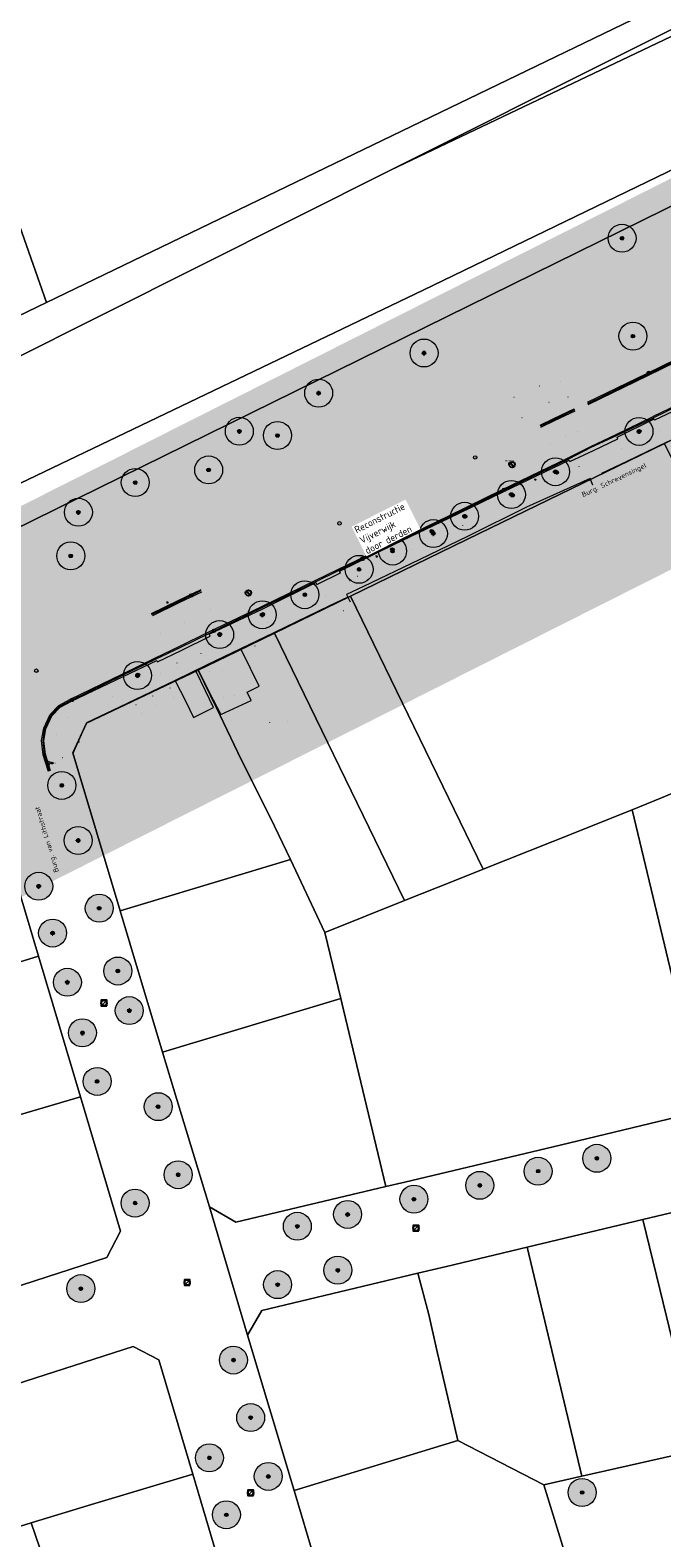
# Model space of a CAD drawing. Header units: metres. Extents: x 163628 to 168255, y 402691 to 405367.
# Tile 71 of 256: x 165321 to 165411, y 403676 to 403891. Entities that reach past the tile are written whole.
import ezdxf
from ezdxf.enums import TextEntityAlignment as Align

# ---------------------------------------------------------------- set-up
doc = ezdxf.new("R2010")
doc.units = ezdxf.units.M
for name, color, linetype, lineweight in [('X-CA190022.004-UO-DTM inmeting_v0.1$0$B-WE-AL-AANPIJLING-T18', 246, 'Continuous', 0), ('X-CA190022.004-UO-DTM inmeting_v0.1$0$B-WE-GR-BOOM-S', 246, 'Continuous', 0), ('X-CA190022.004-UO-DTM inmeting_v0.1$0$B-WE-IE-MEUBILAIR_WEGMEUBILAIR-S', 246, 'Continuous', 0), ('X-CA190022.004-UO-DTM inmeting_v0.1$0$B-WE-IE-TERREINAFSCHEIDING_NATUURLIJK_HAAG-G', 246, 'X-CA190022.004-UO-DTM inmeting_v0.1$0$IE-TERREINAFSCHEIDING-NATUURLIJK-HAAG', 0), ('X-CA190022.004-UO-DTM inmeting_v0.1$0$B-WE-OG-HOOGTEPUNT-S', 246, 'Continuous', 0), ('X-CA190022.004-UO-DTM inmeting_v0.1$0$B-WE-RI-HWA_KOLK-S', 246, 'Continuous', 0), ('X-CA190022.004-UO-DTM inmeting_v0.1$0$B-WE-RI-PUTDEKSELHOOGTE-T25', 246, 'Continuous', 0), ('X-CA190022.004-UO-DTM inmeting_v0.1$0$B-WE-VH-KANTOPSLUITING_ACHTERKANTBAND-G', 246, 'Continuous', 0), ('X-CA190022.004-UO-DTM inmeting_v0.1$0$B-WE-VH-KANTOPSLUITING_VOORKANTBAND-G', 246, 'Continuous', 0), ('X-CA190022.004-UO-DTM inmeting_v0.1$0$B-WE-VH-VERHARDING_ASFALT-G', 246, 'Continuous', 0), ('X-CA190022.004-UO-DTM inmeting_v0.1$0$B-WE-VH-VERHARDING_KLINKERS-G', 246, 'Continuous', 0), ('X-CA190022.004-UO-DWM_Beplanting$0$B-WE-GR-BOOM-S AFKOMSTIG UIT BGT', 252, 'Continuous', 0), ('X-CA190022.004-UO-KAD_Percelen$0$B-WE-KG-GRENS_PERCEEL-GV', 150, 'Continuous', 9), ('X-CA190022.004-UO-TXT_Tekst 1op200_v0.1$0$X-XX-AL-T35', 7, 'Continuous', 35), ('X-CA190022.004-UO-WHM_Putten en kolken combi_v0.1$0$KOLK BGT', 252, 'Continuous', 0), ('X-CA190022.004-UO-WHM_Putten en kolken combi_v0.1$0$PUTRAND ONDERLEGGER GEMEENTE', 252, 'Continuous', 25), ('X-CA190022.004-UO-WHM_Riolering gemeente_NLCS_v0.1$0$B-WE-RI-PUT-S', 252, 'Continuous', 15)]:
    doc.layers.add(name, color=color, linetype=linetype, lineweight=lineweight)
doc.layers.add('X-CA190022.004-UO-DTM inmeting_v0.1$0$X-XX-AL-MEETPUNT-S', color=246, linetype='Continuous', lineweight=0, plot=False)
doc.layers.add('X-CA190022.004-UO-DWM_Beplanting$0$B-WE-GR-BOOM-S AFKOMSTIG UIT BOMENBESTAND GEMEENTE', color=252, linetype='Continuous')
doc.layers.add('X-CA190022.004-UO-DWM_Beplanting$0$N-GV-GR-GRAS-A-200', color=7, linetype='Continuous')
doc.layers.add('X-CA190022.004-UO-TXT_Tekst 1op200_v0.1$0$X-XX-AL-VERWIJZING-V', color=253, linetype='Continuous', lineweight=0, transparency=0.5)
doc.styles.add('X-CA190022.004-UO-DTM inmeting_v0.1$0$ISOCPEUR 9 PT', font='isocpeur.ttf', dxfattribs={"height": 2.4402})
doc.styles.add('X-CA190022.004-UO-DTM inmeting_v0.1$0$NLCS-ISO', font='isocpeur.ttf', dxfattribs={"height": 2.5})
doc.styles.add('X-CA190022.004-UO-TXT_Tekst 1op200_v0.1$0$NLCS-ISO-M200-T35', font='NLCS-ISO.ttf', dxfattribs={"height": 0.7})
doc.styles.add('X-CA190022.004-UO-WHM_Putten en kolken combi_v0.1$0$ISOCPEUR 9 PT', font='isocpeur.ttf', dxfattribs={"height": 2.4402})
doc.linetypes.add('X-CA190022.004-UO-DTM inmeting_v0.1$0$IE-TERREINAFSCHEIDING-NATUURLIJK-HAAG', pattern='A,7,-1.5,[67,NLCS.SHX,S=0.75,R=45,X=0,Y=0],-1.5', length=10)

# ---------------------------------------------------------------- blocks, each defined once
blk = doc.blocks.new('X-CA190022.004-UO-WHM_Riolering gemeente_NLCS_v0.1$0$B-SRI-PUT_BETON-SO')
blk.add_line((-1.4, -1.4), (1.4, 1.4))
at = {"lineweight": -3, "flags": 128}
blk.add_lwpolyline([(2, -2), (2, 2), (-2, 2), (-2, -2)], close=True, dxfattribs=at)
at = {"lineweight": -3}
blk.add_circle((0, 0), 2, dxfattribs=at)
blk = doc.blocks.new('X-CA190022.004-UO-DTM inmeting_v0.1$0$boom')
h = blk.add_hatch()
h.set_pattern_fill('ANSI31', color=256, scale=0.13)
h.paths.add_polyline_path([(-1, 0, 1), (1, 0, 1)])
blk.add_circle((0, 0), 1)
blk = doc.blocks.new('X-CA190022.004-UO-DTM inmeting_v0.1$0$B-SIE-WEG_LICHTMAST-SO')
at = {"ltscale": 0.1}
for p, q in [((-0.3, 0.2), (-0.7, 0.4)), ((0, 0.4), (0, 0.8)), ((0.3, 0.2), (0.7, 0.4)), ((-0.3, -0.2), (-0.7, -0.4)), ((0, -0.4), (0, -0.8)), ((0.3, -0.2), (0.7, -0.4))]:
    blk.add_line(p, q, dxfattribs=at)
at = {"flags": 128}
for points in [[(-0.4, 0.2), (0.4, 0.2)], [(-0.4, -0.2), (0.4, -0.2)]]:
    blk.add_lwpolyline(points, dxfattribs=at)
at = {"ltscale": 0.1}
blk.add_circle((0, 0), 0.386, dxfattribs=at)
at = {"style": 'X-CA190022.004-UO-DTM inmeting_v0.1$0$NLCS-ISO'}
blk.add_attdef('TYPE', text='', height=0.549, dxfattribs=at).set_placement((0, 0.8), align=Align.BOTTOM_CENTER)
blk = doc.blocks.new('X-CA190022.004-UO-DTM inmeting_v0.1$0$kolk 1.03')
at = {"layer": 'X-CA190022.004-UO-DTM inmeting_v0.1$0$B-WE-RI-HWA_KOLK-S'}
blk.add_circle((0, 0), 0.25, dxfattribs=at)
at = {"layer": 'X-CA190022.004-UO-DTM inmeting_v0.1$0$B-WE-RI-HWA_KOLK-S', "insert": (0, 0), "char_height": 0.244, "attachment_point": 5, "style": 'X-CA190022.004-UO-DTM inmeting_v0.1$0$ISOCPEUR 9 PT'}
blk.add_mtext_dynamic_manual_height_columns('K', width=0.2523, gutter_width=12.2, heights=[0], dxfattribs=at)
blk = doc.blocks.new('X-CA190022.004-UO-DTM inmeting_v0.1$0$SIE-WEG_STRAATNAAMBORD_PAAL')
blk.add_line((-0.3, 0), (0.3, 0))
for radius in [0.2, 0.0745]:
    blk.add_circle((0, 0), radius)
at = {"style": 'X-CA190022.004-UO-DTM inmeting_v0.1$0$NLCS-ISO'}
blk.add_attdef('STRAATNAAMBORD', (0.28, 0.29), '', height=0.35, dxfattribs=at)
blk = doc.blocks.new('X-CA190022.004-UO-DTM inmeting_v0.1$0$punt')
at = {"color": 0, "lineweight": -2}
blk.add_line((0, 0), (0, 0), dxfattribs=at)
blk = doc.blocks.new('X-CA190022.004-UO-DTM inmeting_v0.1$0$SOG-HOOGTEPUNT-SO')
for p, q in [((-0.5, 0), (0.5, 0)), ((0, 0.5), (0, -0.5))]:
    blk.add_line(p, q)
blk = doc.blocks.new('X-CA190022.004-UO-DTM inmeting_v0.1$0$SIE-WEG_PAAL_ALGEMEEN_TYPE_01')
h = blk.add_hatch(color=256)
edge = h.paths.add_edge_path()
edge.add_arc((0, 0), 0.188, 0, 360)
at = {"ltscale": 0.5}
blk.add_circle((0, 0), 0.188, dxfattribs=at)
blk = doc.blocks.new('X-CA190022.004-UO-DTM inmeting_v0.1$0$putdeksel 1.03')
at = {"layer": 'X-CA190022.004-UO-DTM inmeting_v0.1$0$B-WE-RI-PUTDEKSELHOOGTE-T25', "flags": 128}
blk.add_lwpolyline([(-0.18, -0.18), (0.18, 0.18)], dxfattribs=at)
at = {"layer": 'X-CA190022.004-UO-DTM inmeting_v0.1$0$B-WE-RI-PUTDEKSELHOOGTE-T25'}
blk.add_circle((0, 0), 0.25, dxfattribs=at)
blk = doc.blocks.new('X-CA190022.004-UO-DTM inmeting_v0.1$0$Putdeksel 1.04')
at = {"layer": 'X-CA190022.004-UO-DTM inmeting_v0.1$0$B-WE-RI-PUTDEKSELHOOGTE-T25'}
blk.add_blockref('X-CA190022.004-UO-DTM inmeting_v0.1$0$putdeksel 1.03', (0, 0), dxfattribs=at)
blk = doc.blocks.new('X-CA190022.004-UO-DWM_Beplanting$0$SGR-BOOM_01-SO')
at = {"linetype": 'ByBlock', "lineweight": 18}
h = blk.add_hatch(color=0, dxfattribs=at)
h.dxf.hatch_style = 1
edge = h.paths.add_edge_path()
edge.add_arc((0, 0), 0.25, 0, 360)
at = {"color": 0, "linetype": 'ByBlock', "lineweight": 18}
for radius in [2, 0.25]:
    blk.add_circle((0, 0), radius, dxfattribs=at)
blk = doc.blocks.new('X-CA190022.004-UO-DWM_Beplanting$0$IMGEOBoom')
at = {"transparency": 33554457}
h = blk.add_hatch(color=256, dxfattribs=at)
h.dxf.hatch_style = 1
edge = h.paths.add_edge_path()
edge.add_arc((0, 0), 100, 0, 360)
edge = h.paths.add_edge_path(flags=17)
edge.add_arc((0, 0), 12.5, 0, 360)
h = blk.add_hatch()
h.set_pattern_fill('ANGLE', color=256)
h.set_pattern_definition([(0, (0, 0), (0, 6.985), [5.08, -1.905]), (90, (0, 0), (-6.985, 4e-16), [5.08, -1.905])])
edge = h.paths.add_edge_path(flags=17)
edge.add_arc((0, 0), 12.5, 0, 360)
at = {"layer": 'X-CA190022.004-UO-DWM_Beplanting$0$N-GV-GR-GRAS-A-200'}
h = blk.add_hatch(color=256, dxfattribs=at)
h.dxf.hatch_style = 1
edge = h.paths.add_edge_path(flags=17)
edge.add_arc((0, 0), 12.5, 0, 360)
at = {"xscale": 50, "yscale": 50, "zscale": 50}
blk.add_blockref('X-CA190022.004-UO-DWM_Beplanting$0$SGR-BOOM_01-SO', (0, 0), dxfattribs=at)
blk = doc.blocks.new('X-CA190022.004-UO-WHM_Putten en kolken combi_v0.1$0$IMGEOKolk')
blk.add_circle((0, 0), 0.25)
at = {"insert": (0, 0), "char_height": 0.244, "attachment_point": 5, "style": 'X-CA190022.004-UO-WHM_Putten en kolken combi_v0.1$0$ISOCPEUR 9 PT'}
blk.add_mtext_dynamic_manual_height_columns('K', width=0.2523, gutter_width=12.2, heights=[0], dxfattribs=at)
blk = doc.blocks.new('X-CA190022.004-UO-WHM_Putten en kolken combi_v0.1$0$B-SRI-PUT_BETON-SO')
at = {"flags": 128}
blk.add_lwpolyline([(-1.3, 1.5), (1.3, -1.5)], dxfattribs=at)
blk.add_circle((0, 0), 2)

msp = doc.modelspace()

# ---------------------------------------------------------------- hatches: boundary and pattern name
at = {"layer": 'X-CA190022.004-UO-TXT_Tekst 1op200_v0.1$0$X-XX-AL-VERWIJZING-V'}
h = msp.add_hatch(color=256, dxfattribs=at)
h.dxf.hatch_style = 1
h.paths.add_polyline_path([(165464.919, 403840.427), (165429.383, 403874.578), (165436.637, 403882.126), (165438.662, 403884.233), (165419.079, 403887.244), (165428.612, 403878.083), (165285.905, 403806.186), (165302.209, 403758.452)])

# ---------------------------------------------------------------- linework, layer by layer
at = {"layer": 'X-CA190022.004-UO-DTM inmeting_v0.1$0$B-WE-IE-TERREINAFSCHEIDING_NATUURLIJK_HAAG-G'}
for p, q in [((165400.909, 403827.022, 9.04), (165391.79, 403822.918, 9.049)), ((165401.286, 403826.096, 9.161), (165400.909, 403827.022, 9.04)), ((165391.79, 403822.918, 9.049), (165383.446, 403818.771, 9.028)), ((165383.446, 403818.771, 9.028), (165376.449, 403815.389, 8.969)), ((165376.449, 403815.389, 8.969), (165368.456, 403811.574, 9.026)), ((165368.456, 403811.574, 9.026), (165366.043, 403810.433, 9.026)), ((165366.043, 403810.433, 9.026), (165366.561, 403809.408, 9.083))]:
    msp.add_line(p, q, dxfattribs=at)
at = {"layer": 'X-CA190022.004-UO-DTM inmeting_v0.1$0$B-WE-VH-KANTOPSLUITING_ACHTERKANTBAND-G'}
for points in [[(165400.533, 403837.933, 9.048), (165408.998, 403842.064, 9.033), (165417.411, 403846.145, 9.051), (165426.499, 403850.551, 9.046), (165432.631, 403853.53, 9.045)], [(165437.399, 403848.889, 9.047), (165435.355, 403847.872, 9), (165435.465, 403847.623, 9.012), (165431.675, 403845.768, 9.026), (165428.642, 403844.298, 9.044), (165428.478, 403844.573, 9.035), (165419.737, 403840.299, 9.021), (165413.488, 403837.233, 8.999), (165413.54, 403836.995, 8.998), (165410.126, 403835.36, 9.017), (165410.061, 403835.554, 9.01)], [(165393.737, 403834.659, 9.046), (165395.703, 403835.621, 9.063), (165398.647, 403837.014, 9.069)], [(165404.799, 403832.945, 8.922), (165410.061, 403835.554, 9.01)], [(165323.699, 403785.223, 8.951), (165322.979, 403787.619, 8.947), (165322.754, 403789.498, 8.959), (165323.024, 403791.238, 8.954), (165323.89, 403793.092, 8.971), (165325.069, 403794.319, 8.98), (165326.68, 403795.161, 8.992), (165334.075, 403798.725, 8.978), (165338.892, 403801.004, 8.978), (165339.005, 403800.803, 8.992), (165342.389, 403802.449, 8.951), (165346.531, 403804.465, 9.008), (165346.404, 403804.747, 9.024), (165354.058, 403808.41, 8.983), (165361.668, 403812.141, 8.989), (165361.792, 403811.889, 8.996), (165365.204, 403813.524, 8.998), (165365.066, 403813.769, 8.98), (165372.933, 403817.616, 9.012), (165380.803, 403821.407, 9.01), (165388.556, 403825.169, 9.009), (165397.916, 403829.674, 9.01), (165398.018, 403829.449, 9.016), (165401.369, 403831.047, 8.999), (165404.858, 403832.687, 9.121), (165404.799, 403832.945, 9.003)], [(165345.183, 403811.084, 8.993), (165341.927, 403809.546, 8.984), (165338.088, 403807.651, 8.986)]]:
    msp.add_polyline3d(points, dxfattribs=at)
at = {"layer": 'X-CA190022.004-UO-DTM inmeting_v0.1$0$B-WE-VH-KANTOPSLUITING_VOORKANTBAND-G'}
for points in [[(165400.58, 403837.774, 8.928), (165409.069, 403841.91, 8.921), (165417.407, 403845.97, 8.939), (165426.552, 403850.4, 8.923), (165432.693, 403853.382, 8.915)], [(165437.295, 403849.006, 8.918), (165435.25, 403847.994, 8.899), (165431.51, 403846.175, 8.921), (165428.437, 403844.695, 8.932), (165419.664, 403840.438, 8.91), (165413.401, 403837.4, 8.918), (165409.967, 403835.709, 8.922)], [(165440.853, 403846.295, 9.129), (165436.852, 403844.308, 9.131), (165433.164, 403842.514, 9.073), (165430.544, 403841.255, 9.097), (165421.494, 403836.911, 9.059), (165415.119, 403833.644, 9.08), (165411.892, 403832.206, 9.089), (165406.169, 403829.48, 9.148), (165402.513, 403827.724, 9.104)], [(165393.802, 403834.544, 8.908), (165395.761, 403835.485, 8.909), (165398.706, 403836.886, 8.948)], [(165404.691, 403833.158, 8.921), (165409.967, 403835.709, 8.922)], [(165323.542, 403785.194, 8.838), (165322.838, 403787.565, 8.859), (165322.62, 403789.521, 8.881), (165322.882, 403791.293, 8.873), (165323.794, 403793.183, 8.87), (165324.992, 403794.426, 8.873), (165326.603, 403795.283, 8.865), (165333.999, 403798.891, 8.889), (165338.8, 403801.219, 8.87), (165342.25, 403802.864, 8.881), (165346.334, 403804.875, 8.892), (165353.987, 403808.569, 8.895), (165361.588, 403812.272, 8.903), (165364.989, 403813.906, 8.888), (165372.869, 403817.747, 8.888), (165380.73, 403821.55, 8.89), (165388.465, 403825.309, 8.904), (165397.838, 403829.833, 8.929), (165401.055, 403831.49, 8.938), (165404.691, 403833.158, 8.921)], [(165345.188, 403810.943, 8.864), (165341.992, 403809.368, 8.874), (165338.14, 403807.529, 8.873)], [(165366.247, 403810.068, 9.071), (165363.619, 403808.828, 9.056), (165355.66, 403804.961, 9.088), (165346.025, 403800.346, 9.044), (165341.519, 403798.131, 9.066), (165333.557, 403794.34, 9.008), (165328.851, 403792.09, 9.061), (165326.875, 403787.713, 9.078), (165327.221, 403786.691, 9.039)]]:
    msp.add_polyline3d(points, dxfattribs=at)
at = {"layer": 'X-CA190022.004-UO-DTM inmeting_v0.1$0$B-WE-VH-VERHARDING_ASFALT-G'}
for points in [[(165400.64, 403837.618, 8.958), (165409.146, 403841.771, 8.966), (165417.457, 403845.798, 8.987), (165426.674, 403850.259, 8.964), (165432.757, 403853.238, 8.959)], [(165437.209, 403849.172, 8.944), (165435.166, 403848.126, 8.927), (165431.43, 403846.35, 8.932), (165428.361, 403844.852, 8.95), (165419.589, 403840.603, 8.943), (165413.317, 403837.544, 8.934), (165409.91, 403835.889, 8.944)], [(165393.858, 403834.38, 8.946), (165395.832, 403835.328, 8.949), (165398.743, 403836.722, 8.959)], [(165404.627, 403833.323, 8.94), (165409.91, 403835.889, 8.944)], [(165323.389, 403785.131, 8.864), (165322.662, 403787.514, 8.9), (165322.402, 403789.542, 8.906), (165322.727, 403791.34, 8.89), (165323.641, 403793.268, 8.903), (165324.867, 403794.571, 8.895), (165326.543, 403795.453, 8.9), (165333.941, 403799.048, 8.911), (165338.723, 403801.365, 8.909), (165342.178, 403803.039, 8.902), (165346.273, 403805.047, 8.923), (165353.908, 403808.739, 8.919), (165361.541, 403812.436, 8.922), (165364.91, 403814.069, 8.911), (165372.801, 403817.883, 8.911), (165380.668, 403821.674, 8.916), (165388.387, 403825.47, 8.924), (165397.746, 403829.989, 8.932), (165400.993, 403831.63, 8.955), (165404.627, 403833.323, 8.94)], [(165345.285, 403810.764, 8.919), (165342.07, 403809.26, 8.918), (165338.265, 403807.375, 8.912)]]:
    msp.add_polyline3d(points, dxfattribs=at)
at = {"layer": 'X-CA190022.004-UO-DTM inmeting_v0.1$0$B-WE-VH-VERHARDING_KLINKERS-G'}
for points in [[(165344.804, 403799.671, 9.036), (165346.454, 403796.363, 9.204), (165348.074, 403793.273, 9.313), (165352.408, 403795.256, 9.364), (165351.833, 403796.481, 9.348), (165353.573, 403797.31, 9.295), (165352.307, 403799.862, 9.221), (165350.932, 403802.646, 9.099), (165347.935, 403801.215, 9.052)], [(165341.534, 403798.114, 9.052), (165342.987, 403795.207, 9.198), (165344.149, 403792.852, 9.276), (165347.036, 403794.28, 9.33), (165345.87, 403796.664, 9.167), (165344.465, 403799.536, 9.033)]]:
    msp.add_polyline3d(points, close=True, dxfattribs=at)
at = {"layer": 'X-CA190022.004-UO-KAD_Percelen$0$B-WE-KG-GRENS_PERCEEL-GV', "flags": 128}
for points in [[(165235.09, 403972.87), (165235.48, 403970.98), (165224.8, 403961.76), (165163.18, 403968.04), (165128.08, 403946.12), (165189.77, 403851.96), (165196.73, 403847.93), (165211.94, 403806.63), (165215.14, 403802.41), (165220.21, 403802.55), (165323.1, 403852.205), (165302.032, 403912.162), (165301.54, 403912.16), (165294.09, 403915.29), (165292.14, 403917.077), (165285.14, 403923.49), (165257.54, 403955.9), (165250.16, 403971.34)], [(165302.032, 403912.162), (165323.1, 403852.205), (165489.46, 403932.49), (165497.079, 403937.449), (165494.566, 403939.736), (165500.126, 403945.838), (165489.71, 403955.04), (165441.61, 403941.12), (165440.17, 403940.75), (165404.32, 403931.58), (165375.738, 403924.264), (165341.22, 403915.43), (165340.41, 403918.62), (165333.59, 403916.86), (165312.86, 403912.2)], [(165513.006, 403935.006), (165507.8, 403939), (165372.327, 403871.117), (165504.764, 403934.187), (165505.996, 403931.629)], [(165198.984, 403783.721), (165203.794, 403770.499), (165219.371, 403778.022), (165261.19, 403798.093), (165312.395, 403823.042), (165377.01, 403853.973), (165439.548, 403884.215), (165525.447, 403925.461), (165513.006, 403935.006), (165505.996, 403931.629), (165504.764, 403934.187), (165372.327, 403871.117), (165276.3, 403823), (165276.248, 403824.924), (165211.72, 403793.834), (165208.803, 403792.162), (165203.98, 403789.794), (165205.414, 403786.827)], [(165206.02, 403764.38), (165414.648, 403867.011), (165488.008, 403902.301), (165500.095, 403908.046), (165516.162, 403915.666), (165529.8, 403922.245), (165525.447, 403925.461), (165439.548, 403884.215), (165377.01, 403853.973), (165312.395, 403823.042), (165261.19, 403798.093), (165219.371, 403778.022), (165203.794, 403770.499)], [(165430.386, 403789.186), (165426.513, 403801.51), (165411.563, 403832.058), (165383.276, 403818.291), (165366.642, 403810.195), (165385.608, 403771.136), (165395.593, 403775.114), (165406.943, 403779.636), (165411.111, 403781.367), (165416.219, 403783.512), (165430.445, 403788.999)], [(165366.642, 403810.195), (165355.726, 403804.927), (165374.35, 403766.65), (165381.698, 403769.578), (165385.608, 403771.136)], [(165374.35, 403766.65), (165355.726, 403804.927), (165350.46, 403802.354), (165344.837, 403799.606), (165347.43, 403794.25), (165350.488, 403787.836), (165355.74, 403777.297), (165358.012, 403772.535), (165362.958, 403762.1)], [(165333.667, 403765.189), (165358.012, 403772.535), (165355.74, 403777.297), (165350.488, 403787.836), (165347.43, 403794.25), (165344.837, 403799.606), (165328.86, 403792.06), (165326.91, 403787.77)], [(165430.386, 403789.186), (165430.445, 403788.999), (165416.219, 403783.512), (165411.111, 403781.367), (165406.943, 403779.636), (165417.244, 403736.634), (165426.893, 403738.932), (165431.213, 403739.961), (165457.839, 403746.302), (165451.989, 403771.06), (165447.877, 403788.458), (165447.705, 403789.191), (165438.649, 403787.139), (165437.817, 403790.81), (165434.218, 403790.031)], [(165230.28, 403739.56), (165232.28, 403743.86), (165251.07, 403753.264), (165267.503, 403761.486), (165271.141, 403763.316), (165283.496, 403769.48), (165311.272, 403783.36), (165315.012, 403781.951), (165321.996, 403758.687), (165327.964, 403738.569), (165333.72, 403719.38), (165331.74, 403715.59), (165312.738, 403709.479), (165306.131, 403707.316), (165287.304, 403701.29), (165268.089, 403695.123), (165245.34, 403687.81), (165242.22, 403689.18), (165236.2, 403714.576)], [(165293.089, 403750.131), (165307.88, 403754.42), (165312.67, 403755.86), (165321.996, 403758.687), (165315.012, 403781.951), (165311.272, 403783.36), (165283.496, 403769.48)], [(165385.608, 403771.136), (165381.698, 403769.578), (165374.35, 403766.65), (165362.958, 403762.1), (165365.221, 403752.678), (165365.629, 403751.026), (165371.68, 403725.783), (165374.404, 403726.389), (165396.598, 403731.696), (165417.244, 403736.634), (165406.943, 403779.636), (165395.593, 403775.114)], [(165362.958, 403762.1), (165358.012, 403772.535), (165333.667, 403765.189), (165335.033, 403760.58), (165339.715, 403744.989), (165365.221, 403752.678)], [(165321.996, 403758.687), (165312.67, 403755.86), (165307.88, 403754.42), (165293.089, 403750.131), (165296.156, 403740.08), (165299.225, 403730.02), (165305.065, 403731.631), (165304.96, 403731.835), (165327.964, 403738.569)], [(165391.917, 403717.093), (165408.458, 403721.036), (165423.895, 403724.715), (165428.377, 403725.818), (165453.285, 403731.719), (165455.345, 403732.374), (165481.79, 403738.476), (165484.652, 403736.3), (165481.531, 403755.119), (165479.271, 403751.487), (165471.092, 403749.508), (165457.839, 403746.302), (165431.213, 403739.961), (165426.893, 403738.932), (165417.244, 403736.634), (165396.598, 403731.696), (165374.404, 403726.389), (165371.68, 403725.783), (165350.191, 403720.664), (165346.422, 403722.843), (165351.9, 403704.52), (165353.94, 403708.04), (165376.242, 403713.357), (165380.334, 403714.316)], [(165346.422, 403722.843), (165350.191, 403720.664), (165371.68, 403725.783), (165365.629, 403751.026), (165365.221, 403752.678), (165339.715, 403744.989), (165341.778, 403738.226)], [(165327.964, 403738.569), (165304.96, 403731.835), (165305.065, 403731.631), (165312.738, 403709.479), (165331.74, 403715.59), (165333.72, 403719.38)], [(165423.895, 403724.715), (165408.458, 403721.036), (165411.85, 403707.15), (165413.01, 403702.28), (165416.208, 403688.054), (165423.486, 403689.705), (165431.752, 403691.607)], [(165408.458, 403721.036), (165391.917, 403717.093), (165399.736, 403684.318), (165416.208, 403688.054), (165413.01, 403702.28), (165411.85, 403707.15)], [(165381.957, 403689.439), (165394.307, 403683.086), (165399.736, 403684.318), (165391.917, 403717.093), (165380.334, 403714.316), (165376.242, 403713.357), (165377.85, 403707.44), (165378.92, 403702.55)], [(165376.242, 403713.357), (165353.94, 403708.04), (165351.9, 403704.52), (165358.579, 403682.262), (165381.957, 403689.439), (165378.92, 403702.55), (165377.85, 403707.44)], [(165344.066, 403684.631), (165339.215, 403700.955), (165335.503, 403702.881), (165311.643, 403695.213), (165317.275, 403676.513), (165320.931, 403677.666), (165329.06, 403680.16)], [(165394.307, 403683.086), (165381.957, 403689.439), (165358.579, 403682.262), (165361.57, 403672.184), (165364.316, 403663.143), (165397.355, 403673.183)], [(165344.066, 403684.631), (165329.06, 403680.16), (165320.931, 403677.666), (165322.111, 403674.162), (165325.926, 403661.524), (165348.894, 403668.383)], [(165317.275, 403676.513), (165319.755, 403668.278), (165324.09, 403653.884), (165327.74, 403655.003), (165325.755, 403661.473), (165325.926, 403661.524), (165322.111, 403674.162), (165320.931, 403677.666)]]:
    msp.add_lwpolyline(points, close=True, dxfattribs=at)
for points in [[(165177.83, 403840.55), (165196.7, 403790), (165276.2, 403826.7), (165276.248, 403824.924), (165276.3, 403823), (165372.327, 403871.117), (165507.8, 403939), (165504.3, 403942.15), (165497.079, 403937.449), (165489.46, 403932.49), (165323.1, 403852.205), (165220.21, 403802.55), (165215.14, 403802.41), (165211.94, 403806.63), (165196.73, 403847.93), (165189.77, 403851.96)], [(165361.57, 403672.184), (165358.579, 403682.262), (165351.9, 403704.52), (165346.422, 403722.843), (165341.778, 403738.226), (165339.715, 403744.989), (165335.033, 403760.58), (165333.667, 403765.189), (165326.91, 403787.77), (165328.86, 403792.06), (165344.837, 403799.606), (165350.46, 403802.354), (165355.726, 403804.927), (165366.642, 403810.195), (165383.276, 403818.291), (165411.563, 403832.058), (165422.405, 403837.322), (165432.29, 403842.158), (165414.648, 403867.011), (165206.02, 403764.38)], [(165456.149, 403672.333), (165456.547, 403683.589), (165456.735, 403688.873), (165456.919, 403694.562), (165457.253, 403704.853), (165457.577, 403714.86), (165454.637, 403714.589), (165455.345, 403732.374), (165453.285, 403731.719), (165452.205, 403705.435), (165451.856, 403696.234), (165444.361, 403694.509), (165431.752, 403691.607), (165423.486, 403689.705), (165416.208, 403688.054), (165399.736, 403684.318), (165394.307, 403683.086), (165397.355, 403673.183)], [(165311.643, 403695.213), (165335.503, 403702.881), (165339.215, 403700.955), (165344.066, 403684.631), (165348.894, 403668.383), (165353.985, 403651.794), (165354.076, 403651.365), (165354.091, 403650.927), (165354.03, 403650.493), (165353.893, 403650.077), (165353.686, 403649.69), (165353.414, 403649.346), (165353.087, 403649.055), (165352.714, 403648.825), (165352.306, 403648.664), (165331.616, 403642.52), (165327.849, 403641.4), (165312.586, 403636.697)]]:
    msp.add_lwpolyline(points, dxfattribs=at)

# ---------------------------------------------------------------- block references
at = {"layer": 'X-CA190022.004-UO-DTM inmeting_v0.1$0$B-WE-GR-BOOM-S', "linetype": 'ByBlock', "lineweight": -2, "xscale": 0.25, "yscale": 0.25, "zscale": 0.25}
for p in [(165407.938, 403833.784), (165396.112, 403827.902), (165389.82, 403824.644), (165383.021, 403821.587), (165378.247, 403819.479), (165372.601, 403816.856), (165354.085, 403807.611), (165347.945, 403804.772), (165336.215, 403798.936)]:
    msp.add_blockref('X-CA190022.004-UO-DTM inmeting_v0.1$0$boom', p, dxfattribs=at)
at = {"layer": 'X-CA190022.004-UO-DTM inmeting_v0.1$0$B-WE-IE-MEUBILAIR_WEGMEUBILAIR-S', "linetype": 'ByBlock', "lineweight": -2, "xscale": 0.1620167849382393, "yscale": 0.1620167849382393, "zscale": 0.1620167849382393}
for p in [(165393.067, 403826.877), (165370.367, 403815.882), (165340.417, 403809.29, 8.998)]:
    msp.add_blockref('X-CA190022.004-UO-DTM inmeting_v0.1$0$B-SIE-WEG_LICHTMAST-SO', p, dxfattribs=at)
at = {"layer": 'X-CA190022.004-UO-DTM inmeting_v0.1$0$B-WE-IE-MEUBILAIR_WEGMEUBILAIR-S', "color": 0, "linetype": 'ByBlock', "lineweight": -2}
for name, p, xscale, yscale, zscale in [('X-CA190022.004-UO-DTM inmeting_v0.1$0$SIE-WEG_PAAL_ALGEMEEN_TYPE_01', (165327.68, 403789.365, 9.113), 0.3999999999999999, 0.3999999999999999, 0.3999999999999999), ('X-CA190022.004-UO-DTM inmeting_v0.1$0$SIE-WEG_STRAATNAAMBORD_PAAL', (165323.936, 403786.331, 8.969), 0.6250000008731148, 0.6250000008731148, 0.6250000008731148)]:
    msp.add_blockref(name, p, dxfattribs=dict(at, xscale=xscale, yscale=yscale, zscale=zscale))
at = {"layer": 'X-CA190022.004-UO-DTM inmeting_v0.1$0$B-WE-OG-HOOGTEPUNT-S', "linetype": 'ByBlock', "lineweight": -2, "xscale": 0.01, "yscale": 0.01, "zscale": 0.01}
for p in [(165396.663, 403840.911, 9.166), (165390.018, 403838.648, 9.173), (165393.685, 403840.276, 9.183), (165397.704, 403838.692, 9.104), (165395.024, 403837.947, 9.107), (165391.162, 403835.756, 9.089), (165411.04, 403833.833, 9.056), (165405.353, 403831.333, 9.036), (165399.288, 403828.721, 8.977), (165405.292, 403826.862, 9.165), (165390.9, 403824.11, 9.005), (165401.93, 403825.463, 9.197), (165382.636, 403820.283, 9), (165373.201, 403815.824, 8.999), (165375.454, 403816.87, 8.916), (165367.592, 403813.05, 9.071), (165366.455, 403812.432, 9.036), (165363.038, 403810.156, 9.074), (165354.756, 403806.47, 9.046), (165365.64, 403808.169, 9.122), (165350.205, 403804.109, 8.951), (165355.684, 403804.399, 9.138), (165345.216, 403802.026, 9.015), (165352.939, 403803.069, 9.121), (165341.788, 403800.664, 8.999), (165341.857, 403799.939, 8.995), (165339.489, 403799.173, 8.961), (165344.855, 403798.23, 9.096), (165346.446, 403799.458, 9.114), (165348.297, 403799.531, 9.158), (165352.308, 403797.776, 9.305), (165332.555, 403795.914, 8.965), (165338.274, 403795.924, 9.039), (165340.755, 403797.066, 9.05), (165341.309, 403795.668, 9.112), (165342.475, 403796.596, 9.147), (165348.509, 403795.741, 9.299), (165350.056, 403795.985, 9.331), (165335.921, 403794.7, 9.052), (165336.723, 403793.411, 9.122), (165338.889, 403794.522, 9.109), (165344.099, 403793.196, 9.288), (165346.637, 403794.663, 9.295), (165326.237, 403792.835, 8.935), (165355.02, 403792.158, 9.096), (165357.601, 403792.221, 8.954), (165324.615, 403790.422, 8.936), (165325.381, 403787.115, 8.907)]:
    msp.add_blockref('X-CA190022.004-UO-DTM inmeting_v0.1$0$SOG-HOOGTEPUNT-SO', p, dxfattribs=at)
at = {"layer": 'X-CA190022.004-UO-DTM inmeting_v0.1$0$B-WE-RI-HWA_KOLK-S', "linetype": 'ByBlock', "lineweight": -2, "xscale": 0.5, "yscale": 0.5, "zscale": 0.5}
for p in [(165409.32, 403842.232, 9.041), (165388.763, 403825.375, 9.018), (165368.42, 403815.444, 8.99), (165343.855, 403810.427, 8.989), (165326.842, 403795.279, 8.984), (165323.39, 403786.139, 8.951)]:
    msp.add_blockref('X-CA190022.004-UO-DTM inmeting_v0.1$0$kolk 1.03', p, dxfattribs=at)
at = {"layer": 'X-CA190022.004-UO-DTM inmeting_v0.1$0$B-WE-RI-PUTDEKSELHOOGTE-T25', "linetype": 'ByBlock', "lineweight": -2, "xscale": 0.5000000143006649, "yscale": 0.5000000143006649, "zscale": 0.5000000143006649}
msp.add_blockref('X-CA190022.004-UO-DTM inmeting_v0.1$0$Putdeksel 1.04', (165389.386, 403829.182, 8.979), dxfattribs=at)
at = {"layer": 'X-CA190022.004-UO-DTM inmeting_v0.1$0$X-XX-AL-MEETPUNT-S', "linetype": 'ByBlock', "lineweight": -2}
for p in [(165408.998, 403842.064, 9.033), (165409.069, 403841.91, 8.921), (165409.146, 403841.771, 8.966), (165398.647, 403837.014, 9.069), (165398.706, 403836.886, 8.948), (165398.743, 403836.722, 8.959), (165400.533, 403837.933, 9.048), (165400.58, 403837.774, 8.928), (165400.64, 403837.618, 8.958), (165393.737, 403834.659, 9.046), (165393.802, 403834.544, 8.908), (165393.858, 403834.38, 8.946), (165395.703, 403835.621, 9.063), (165395.761, 403835.485, 8.909), (165395.832, 403835.328, 8.949), (165409.91, 403835.889, 8.944), (165409.967, 403835.709, 8.922), (165410.061, 403835.554, 9.01), (165410.126, 403835.36, 9.017), (165395.189, 403831.986, 8.994), (165397.344, 403833.061, 8.996), (165399.168, 403833.748, 8.998), (165404.627, 403833.323, 8.94), (165404.691, 403833.158, 8.921), (165404.799, 403832.945, 9.003), (165404.858, 403832.687, 9.121), (165397.746, 403829.989, 8.932), (165397.838, 403829.833, 8.929), (165400.993, 403831.63, 8.955), (165401.055, 403831.49, 8.938), (165401.369, 403831.047, 8.999), (165397.916, 403829.674, 9.01), (165398.018, 403829.449, 9.016), (165402.513, 403827.724, 9.104), (165406.169, 403829.48, 9.148), (165400.909, 403827.022, 9.04), (165401.024, 403826.985, 9.107), (165401.286, 403826.096, 9.161), (165388.387, 403825.47, 8.924), (165388.465, 403825.309, 8.904), (165388.556, 403825.169, 9.009), (165380.668, 403821.674, 8.916), (165380.73, 403821.55, 8.89), (165380.803, 403821.407, 9.01), (165391.79, 403822.918, 9.049), (165372.801, 403817.883, 8.911), (165372.869, 403817.747, 8.888), (165372.933, 403817.616, 9.012), (165383.446, 403818.771, 9.028), (165376.449, 403815.389, 8.969), (165364.91, 403814.069, 8.911), (165364.989, 403813.906, 8.888), (165365.066, 403813.769, 8.98), (165365.204, 403813.524, 8.998), (165345.183, 403811.084, 8.993), (165345.188, 403810.943, 8.864), (165345.285, 403810.764, 8.919), (165361.541, 403812.436, 8.922), (165361.588, 403812.272, 8.903), (165361.668, 403812.141, 8.989), (165361.792, 403811.889, 8.996), (165366.043, 403810.433, 9.026), (165367.361, 403810.477, 9.017), (165368.456, 403811.574, 9.026), (165341.927, 403809.546, 8.984), (165341.992, 403809.368, 8.874), (165342.07, 403809.26, 8.918), (165346.561, 403808.291, 8.951), (165353.908, 403808.739, 8.919), (165353.987, 403808.569, 8.895), (165354.058, 403808.41, 8.983), (165363.619, 403808.828, 9.056), (165366.247, 403810.068, 9.071), (165366.561, 403809.408, 9.083), (165338.088, 403807.651, 8.986), (165338.14, 403807.529, 8.873), (165338.265, 403807.375, 8.912), (165342.833, 403806.492, 8.954), (165339.394, 403804.892, 8.957), (165346.273, 403805.047, 8.923), (165346.334, 403804.875, 8.892), (165346.404, 403804.747, 9.024), (165346.531, 403804.465, 9.008), (165355.66, 403804.961, 9.088), (165342.178, 403803.039, 8.902), (165342.25, 403802.864, 8.881), (165342.389, 403802.449, 8.951), (165342.602, 403802.765, 8.926), (165350.932, 403802.646, 9.099), (165338.723, 403801.365, 8.909), (165338.8, 403801.219, 8.87), (165338.892, 403801.004, 8.978), (165339.005, 403800.803, 8.992), (165344.804, 403799.671, 9.036), (165346.025, 403800.346, 9.044), (165347.935, 403801.215, 9.052), (165352.307, 403799.862, 9.221), (165333.941, 403799.048, 8.911), (165333.999, 403798.891, 8.889), (165334.075, 403798.725, 8.978), (165341.519, 403798.131, 9.066), (165341.534, 403798.114, 9.052), (165344.465, 403799.536, 9.033), (165326.543, 403795.453, 8.9), (165345.87, 403796.664, 9.167), (165346.454, 403796.363, 9.204), (165351.833, 403796.481, 9.348), (165353.573, 403797.31, 9.295), (165323.641, 403793.268, 8.903), (165323.794, 403793.183, 8.87), (165324.867, 403794.571, 8.895), (165324.992, 403794.426, 8.873), (165325.069, 403794.319, 8.98), (165326.603, 403795.283, 8.865), (165326.68, 403795.161, 8.992), (165333.557, 403794.34, 9.008), (165342.987, 403795.207, 9.198), (165347.036, 403794.28, 9.33), (165348.074, 403793.273, 9.313), (165352.408, 403795.256, 9.364), (165322.727, 403791.34, 8.89), (165322.882, 403791.293, 8.873), (165323.024, 403791.238, 8.954), (165323.89, 403793.092, 8.971), (165328.851, 403792.09, 9.061), (165344.149, 403792.852, 9.276), (165322.402, 403789.542, 8.906), (165322.62, 403789.521, 8.881), (165322.754, 403789.498, 8.959), (165322.662, 403787.514, 8.9), (165322.838, 403787.565, 8.859), (165322.979, 403787.619, 8.947), (165326.875, 403787.713, 9.078), (165323.389, 403785.131, 8.864), (165323.542, 403785.194, 8.838), (165323.699, 403785.223, 8.951), (165327.221, 403786.691, 9.039)]:
    msp.add_blockref('X-CA190022.004-UO-DTM inmeting_v0.1$0$punt', p, dxfattribs=at)
at = {"layer": 'X-CA190022.004-UO-DWM_Beplanting$0$B-WE-GR-BOOM-S AFKOMSTIG UIT BGT', "xscale": 0.02, "yscale": 0.02, "zscale": 0.02}
for p in [(165405.478, 403861.399), (165407.034, 403847.392), (165362.064, 403839.242), (165350.71, 403833.788), (165356.173, 403833.184), (165407.902, 403833.769), (165346.324, 403828.261), (165395.949, 403828.004), (165335.815, 403826.46), (165389.645, 403824.737), (165327.681, 403822.204), (165382.949, 403821.631), (165326.598, 403815.969), (165372.641, 403816.653), (165367.849, 403814.037), (165360.08, 403810.41), (165353.992, 403807.539), (165347.899, 403804.708), (165336.135, 403798.861), (165325.308, 403783.132), (165327.652, 403775.256), (165322.006, 403768.708), (165330.67, 403765.573), (165323.995, 403762.016), (165326.111, 403754.975), (165333.326, 403756.585), (165334.967, 403750.922), (165328.262, 403747.745), (165330.373, 403740.794), (165339.105, 403737.182), (165401.865, 403729.796), (165341.96, 403727.447), (165393.464, 403727.948), (165385.118, 403725.931), (165335.795, 403723.394), (165375.7, 403723.953), (165359.01, 403720.073), (165366.203, 403721.774), (165364.801, 403713.795), (165356.189, 403711.727), (165328.035, 403711.157), (165349.869, 403700.943), (165352.332, 403692.713), (165346.433, 403686.957), (165354.851, 403684.299), (165399.764, 403682.001), (165348.861, 403678.814)]:
    msp.add_blockref('X-CA190022.004-UO-DWM_Beplanting$0$IMGEOBoom', p, dxfattribs=at)
at = {"layer": 'X-CA190022.004-UO-DWM_Beplanting$0$B-WE-GR-BOOM-S AFKOMSTIG UIT BOMENBESTAND GEMEENTE', "xscale": 0.02, "yscale": 0.02, "zscale": 0.02}
for p in [(165405.478, 403861.399), (165407.034, 403847.392), (165377.145, 403844.98), (165362.064, 403839.242), (165350.71, 403833.788), (165356.173, 403833.184), (165407.902, 403833.769), (165346.324, 403828.261), (165395.949, 403828.004), (165335.815, 403826.46), (165389.645, 403824.737), (165327.681, 403822.204), (165382.949, 403821.631), (165378.48, 403819.156), (165326.598, 403815.969), (165372.641, 403816.653), (165353.992, 403807.539), (165347.899, 403804.708), (165336.135, 403798.861), (165325.308, 403783.132), (165327.652, 403775.256), (165322.006, 403768.708), (165330.67, 403765.573), (165323.995, 403762.016), (165326.111, 403754.975), (165333.326, 403756.585), (165334.967, 403750.922), (165328.262, 403747.745), (165330.373, 403740.794), (165339.105, 403737.182), (165341.96, 403727.447)]:
    msp.add_blockref('X-CA190022.004-UO-DWM_Beplanting$0$IMGEOBoom', p, dxfattribs=at)
at = {"layer": 'X-CA190022.004-UO-WHM_Putten en kolken combi_v0.1$0$KOLK BGT', "zscale": 0.5}
for p in [(165409.314, 403842.125), (165384.457, 403830.046), (165388.61, 403825.416), (165365.042, 403820.618), (165368.318, 403815.555), (165343.817, 403810.293), (165347.086, 403805.237), (165321.676, 403799.542), (165326.771, 403795.363), (165323.381, 403786.352)]:
    msp.add_blockref('X-CA190022.004-UO-WHM_Putten en kolken combi_v0.1$0$IMGEOKolk', p, dxfattribs=at)
at = {"layer": 'X-CA190022.004-UO-WHM_Putten en kolken combi_v0.1$0$PUTRAND ONDERLEGGER GEMEENTE', "xscale": 0.2, "yscale": 0.2, "zscale": 0.2}
for p in [(165389.737, 403829.022), (165352.005, 403810.661)]:
    msp.add_blockref('X-CA190022.004-UO-WHM_Putten en kolken combi_v0.1$0$B-SRI-PUT_BETON-SO', p, dxfattribs=at)
at = {"layer": 'X-CA190022.004-UO-WHM_Riolering gemeente_NLCS_v0.1$0$B-WE-RI-PUT-S', "xscale": 0.2, "yscale": 0.2, "zscale": 0.2}
for p in [(165331.344, 403752), (165375.984, 403719.808), (165343.248, 403712.032), (165352.32, 403681.952)]:
    msp.add_blockref('X-CA190022.004-UO-WHM_Riolering gemeente_NLCS_v0.1$0$B-SRI-PUT_BETON-SO', p, dxfattribs=at)

# ---------------------------------------------------------------- texts
at = {"layer": 'X-CA190022.004-UO-DTM inmeting_v0.1$0$B-WE-AL-AANPIJLING-T18', "linetype": 'ByBlock', "insert": (165323.936, 403786.331, 8.969), "char_height": 0.18, "attachment_point": 5, "style": 'X-CA190022.004-UO-DTM inmeting_v0.1$0$NLCS-ISO'}
msp.add_mtext('naambord', dxfattribs=at)
at = {"layer": 'X-CA190022.004-UO-DTM inmeting_v0.1$0$B-WE-RI-PUTDEKSELHOOGTE-T25', "linetype": 'ByBlock', "insert": (165389.386, 403829.432, 8.979), "char_height": 0.25, "attachment_point": 8, "style": 'X-CA190022.004-UO-DTM inmeting_v0.1$0$NLCS-ISO'}
msp.add_mtext('PD=8.98', dxfattribs=at)
at = {"layer": 'X-CA190022.004-UO-TXT_Tekst 1op200_v0.1$0$X-XX-AL-T35', "char_height": 0.7, "attachment_point": 1, "style": 'X-CA190022.004-UO-TXT_Tekst 1op200_v0.1$0$NLCS-ISO-M200-T35'}
for s, insert, rotation in [('Burg. Schrevensingel', (165399.611, 403824.985), 25.37115), ('Burg. van Lithstraat', (165324.216, 403770.607), 106.68678)]:
    msp.add_mtext_dynamic_manual_height_columns(s, width=25.88353, gutter_width=8.75, heights=[0], dxfattribs=dict(at, insert=insert, rotation=rotation))

# ---------------------------------------------------------------- next in the draw order: texts
at = {"layer": 'X-CA190022.004-UO-TXT_Tekst 1op200_v0.1$0$X-XX-AL-T35', "insert": (165367.052, 403820.052), "char_height": 1, "attachment_point": 1, "rotation": 26.74, "style": 'X-CA190022.004-UO-TXT_Tekst 1op200_v0.1$0$NLCS-ISO-M200-T35', "bg_fill": 3, "box_fill_scale": 1.2, "bg_fill_color": 256, "bg_fill_transparency": 0}
msp.add_mtext_dynamic_manual_height_columns('Reconstructie Vijverwijk door derden ', width=8.23437, gutter_width=8.75, heights=[0], dxfattribs=at)

doc.saveas('drawing.dxf')
